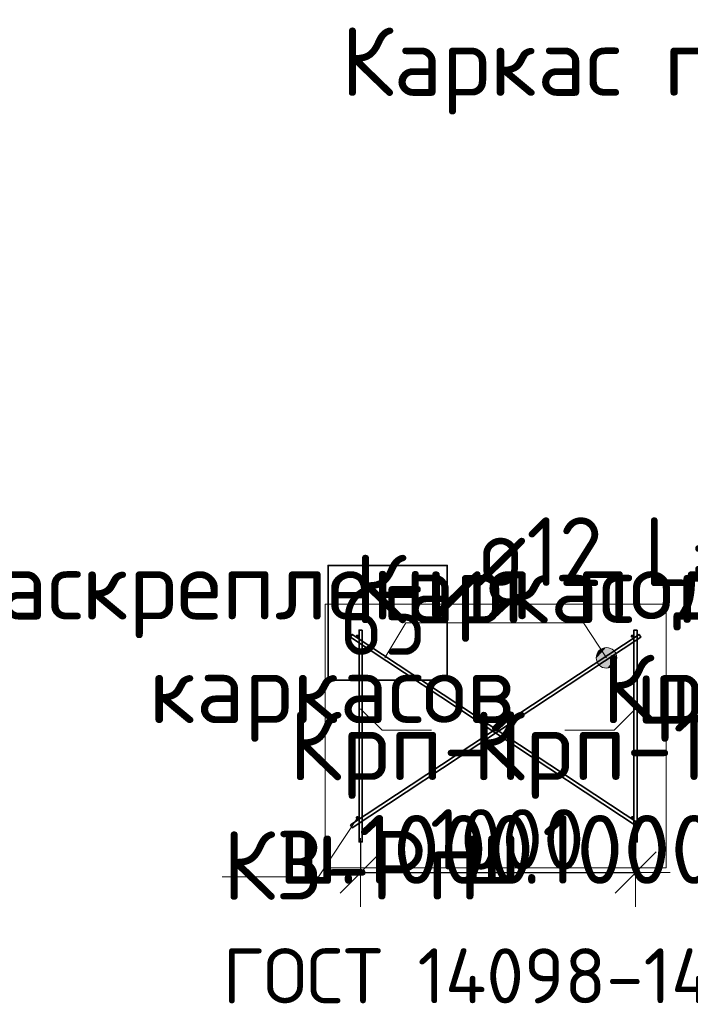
# Model space of a CAD drawing. Header units: millimetres. Extents: x -3483 to 105345, y -283423 to 72284.
# Tile 154 of 157: x 92786 to 95225, y 47473 to 51053. Entities that reach past the tile are written whole.
import ezdxf

# ---------------------------------------------------------------- set-up
doc = ezdxf.new("R2010")
doc.units = ezdxf.units.MM
doc.header["$PDMODE"] = 65
doc.layers.add('Standard', color=7, linetype='Continuous', lineweight=25)
doc.layers.add('Размерная линия_ общее', color=7, linetype='Continuous', lineweight=13)
doc.layers.add('Арм.стержн. Фиксатор', color=7, linetype='Continuous', lineweight=35, true_color=0x501e0f)
doc.styles.add('ARIAL', font='ARIAL.TTF')
doc.styles.add('ISOCPEUR', font='ISOCPEUR')
doc.dimstyles.new('DIMSTYLE_4', dxfattribs={"dimtxt": 220, "dimasz": 250, "dimexe": 0, "dimexo": 0, "dimgap": 110, "dimtad": 2, "dimdec": 0, "dimrnd": 5, "dimzin": 12, "dimdsep": 46, "dimtxsty": 'ISOCPEUR', "dimblk1": 'ALL_ML_STRICH', "dimblk2": 'ALL_ML_STRICH', "dimsah": 1, "dimcen": 0, "dimclrd": 7, "dimclre": 256, "dimclrt": 7, "dimadec": 0, "dimazin": 0, "dimtfac": 1, "dimtdec": 0, "dimtix": 1, "dimtmove": 2, "dimatfit": 3, "dimfxl": 0, "dimtzin": 0, "dimlwd": 0, "dimlwe": -3, "dimarcsym": 0})

# ---------------------------------------------------------------- blocks, each defined once
blk = doc.blocks.new('ALL_ML_STRICH')
at = {"color": 0, "linetype": 'ByBlock', "lineweight": -2}
for p, q in [((0, -0.5), (0, 0.5)), ((-0.3, -0.3), (0.3, 0.3)), ((-1, 0), (0.5, 0))]:
    blk.add_line(p, q, dxfattribs=at)
blk = doc.blocks.new('*D155')
at = {"layer": 'DEFPOINTS', "color": 7, "linetype": 'Continuous', "lineweight": 13, "transparency": 33554687}
for p in [(94026.4, 48086.9), (95026.4, 48089.4), (94026.4, 47952.8)]:
    blk.add_point(p, dxfattribs=at)
at = {"layer": 'Размерная линия_ общее', "color": 253, "linetype": 'Continuous', "lineweight": -2, "true_color": 0xa0a0a0, "transparency": 33554687}
for p, q in [((94026.4, 48066.9), (94026.4, 47952.8)), ((95026.4, 48069.4), (95026.4, 47952.8))]:
    blk.add_line(p, q, dxfattribs=at)
at = {"layer": 'Размерная линия_ общее', "color": 7, "linetype": 'Continuous', "lineweight": -2, "transparency": 33554687}
blk.add_line((94026.4, 47952.8), (95026.4, 47952.8), dxfattribs=at)
at = {"layer": 'Размерная линия_ общее', "color": 7, "linetype": 'Continuous', "lineweight": 13, "transparency": 33554687, "xscale": 250, "yscale": 250, "zscale": 250, "rotation": 180}
blk.add_blockref('ALL_ML_STRICH', (94026.4, 47952.8), dxfattribs=at)
at = {"layer": 'Размерная линия_ общее', "color": 7, "linetype": 'Continuous', "lineweight": 13, "transparency": 33554687, "xscale": 250, "yscale": 250, "zscale": 250}
blk.add_blockref('ALL_ML_STRICH', (95026.4, 47952.8), dxfattribs=at)
at = {"layer": 'Размерная линия_ общее', "color": 7, "linetype": 'Continuous', "lineweight": 13, "transparency": 33554687, "insert": (94559.4, 48072.8), "char_height": 220, "width": 880, "attachment_point": 5, "style": 'ISOCPEUR'}
blk.add_mtext('\\A1;{1000}', dxfattribs=at)

msp = doc.modelspace()

# ---------------------------------------------------------------- hatches: boundary and pattern name
at = {"layer": 'Арм.стержн. Фиксатор', "linetype": 'Continuous', "lineweight": 35, "transparency": 33554687}
for points in [[(94020.4, 48811.7), (94019.9, 48814), (94018.6, 48815.9), (94016.7, 48817.2), (94014.4, 48817.7), (94012.1, 48817.2), (94010.1, 48815.9), (94008.8, 48814), (94008.4, 48811.7), (94008.8, 48809.4), (94010.1, 48807.4), (94012.1, 48806.1), (94014.4, 48805.7), (94016.7, 48806.1), (94018.6, 48807.4), (94019.9, 48809.4)], [(95020.4, 48811.7), (95019.9, 48814), (95018.6, 48815.9), (95016.7, 48817.2), (95014.4, 48817.7), (95012.1, 48817.2), (95010.1, 48815.9), (95008.8, 48814), (95008.4, 48811.7), (95008.8, 48809.4), (95010.1, 48807.4), (95012.1, 48806.1), (95014.4, 48805.7), (95016.7, 48806.1), (95018.6, 48807.4), (95019.9, 48809.4)], [(94020.4, 48151.7), (94019.9, 48154), (94018.6, 48155.9), (94016.7, 48157.2), (94014.4, 48157.7), (94012.1, 48157.2), (94010.1, 48155.9), (94008.8, 48154), (94008.4, 48151.7), (94008.8, 48149.4), (94010.1, 48147.4), (94012.1, 48146.1), (94014.4, 48145.7), (94016.7, 48146.1), (94018.6, 48147.4), (94019.9, 48149.4)], [(95020.4, 48151.7), (95019.9, 48154), (95018.6, 48155.9), (95016.7, 48157.2), (95014.4, 48157.7), (95012.1, 48157.2), (95010.1, 48155.9), (95008.8, 48154), (95008.4, 48151.7), (95008.8, 48149.4), (95010.1, 48147.4), (95012.1, 48146.1), (95014.4, 48145.7), (95016.7, 48146.1), (95018.6, 48147.4), (95019.9, 48149.4)]]:
    msp.add_hatch(color=34, dxfattribs=at).paths.add_polyline_path(points)
at = {"layer": 'Арм.стержн. Фиксатор', "linetype": 'Continuous', "lineweight": 13, "transparency": 33554687}
for points in [[(94918.4, 48770.2), (94887.1, 48749.5), (94883.3, 48730.8)], [(94918.4, 48770.2), (94883.3, 48730.8), (94937.1, 48766.3)], [(94937.1, 48766.3), (94883.3, 48730.8), (94889.2, 48712.3)], [(94887.1, 48749.5), (94918.4, 48770.2), (94899.9, 48764.2)], [(94937.1, 48766.3), (94889.2, 48712.3), (94951.8, 48753.6)], [(94951.8, 48753.6), (94889.2, 48712.3), (94903.9, 48699.5)], [(94951.8, 48753.6), (94903.9, 48699.5), (94957.8, 48735)], [(94957.8, 48735), (94903.9, 48699.5), (94922.6, 48695.7)], [(94957.8, 48735), (94922.6, 48695.7), (94953.9, 48716.3)], [(94953.9, 48716.3), (94922.6, 48695.7), (94941.2, 48701.6)]]:
    msp.add_hatch(color=7, dxfattribs=at).paths.add_polyline_path(points)

# ---------------------------------------------------------------- linework, layer by layer
at = {"layer": 'Standard', "color": 7, "linetype": 'Continuous', "lineweight": 13, "transparency": 33554687}
for points in [[(93897.2, 47969.7), (95137.5, 47969.7), (95137.5, 48927.7), (93897.2, 48927.7), (93897.2, 47969.7)], [(94114.2, 48732.9), (94191.3, 48860.6), (94341.3, 48860.6)], [(94026.4, 48547.6), (94104.2, 48469.8), (94284.2, 48469.8)], [(95026.4, 48547.6), (94948.6, 48469.8), (94768.6, 48469.8)], [(94014.4, 48151.7), (93872.7, 47936.4), (93522.7, 47936.4)]]:
    msp.add_lwpolyline(points, dxfattribs=at)
at = {"layer": 'Арм.стержн. Фиксатор', "color": 7, "linetype": 'Continuous', "lineweight": 13, "transparency": 33554687}
for p, q in [((94341.3, 48860.6), (94836.3, 48860.6)), ((94836.3, 48860.6), (94920.5, 48732.9)), ((94899.9, 48764.2), (94899.9, 48764.2)), ((94951.8, 48753.6), (94951.8, 48753.6)), ((94889.2, 48712.3), (94889.2, 48712.3)), ((94941.2, 48701.6), (94941.2, 48701.6))]:
    msp.add_line(p, q, dxfattribs=at)
at = {"layer": 'Арм.стержн. Фиксатор', "color": 7, "linetype": 'Continuous', "lineweight": 35, "transparency": 33554687}
msp.add_lwpolyline([(93907.9, 48652.3), (94341.3, 48652.3), (94341.3, 49068.9), (93907.9, 49068.9), (93907.9, 48652.3)], dxfattribs=at)
at = {"layer": 'Арм.стержн. Фиксатор', "color": 34, "linetype": 'Continuous', "lineweight": 35, "transparency": 33554687}
for points in [[(95039, 48115.4), (93988.9, 48808.4), (93995.5, 48818.4), (95045.6, 48125.4), (95039, 48115.4)], [(93989.1, 48125.4), (95039.2, 48818.4), (95045.8, 48808.4), (93995.8, 48115.4), (93989.1, 48125.4)], [(94032.4, 48833.7), (94032.4, 48063.7), (94020.4, 48063.7), (94020.4, 48833.7), (94032.4, 48833.7)], [(95032.4, 48833.7), (95032.4, 48063.7), (95020.4, 48063.7), (95020.4, 48833.7), (95032.4, 48833.7)]]:
    msp.add_lwpolyline(points, dxfattribs=at)
at = {"layer": 'Арм.стержн. Фиксатор', "color": 7, "linetype": 'Continuous', "lineweight": 13, "transparency": 33554687}
msp.add_circle((94920.5, 48732.9), 37.5, dxfattribs=at)

# ---------------------------------------------------------------- texts
at = {"layer": 'Standard', "color": 7, "linetype": 'Continuous', "lineweight": 13, "transparency": 33554687, "char_height": 250, "attachment_point": 2, "style": 'ISOCPEUR'}
for s, insert, width in [('\\A1;{\\fISOCPEUR|i0|b0;\\H250.000000;\\W1.000000;\\C7;Каркас поперечной арматуры Кр-1}\\P', (96669.4, 51026.5), 5647.778), ('\\A1;{\\fISOCPEUR|i0|b0;\\H250.000000;\\W1.000000;\\C7;Каркас поддерживающий Крп-1}\\P', (96485.8, 49109.3), 5009.994)]:
    msp.add_mtext(s, dxfattribs=dict(at, insert=insert, width=width))
at = {"layer": 'Standard', "color": 7, "linetype": 'Continuous', "lineweight": 13, "transparency": 33554687, "char_height": 250, "style": 'ARIAL'}
for s, insert, width, attachment_point, line_spacing_factor in [('\\A1;{\\fISOCPEUR|i0|b0;\\H250.000000;\\W1.000000;\\C7;Схема раскрепления поддерживающих}\\P{\\fISOCPEUR|i0|b0;\\H250.000000;\\W1.000000;\\C7;каркасов  Крп-1}\\P', (94507.2, 49122.3), 6078.52, 2, 0.903614), ('\\A1;{\\fISOCPEUR|i0|b0;\\H250.000000;\\W1.000000;\\C7;Крп-1}\\P{\\fISOCPEUR|i0|b0;\\H250.000000;\\W1.000000;\\C7;ш.1000}\\P', (94193, 48538.1), 1065.552, 2, 0.903614), ('\\A1;{\\fISOCPEUR|i0|b0;\\H250.000000;\\W1.000000;\\C7;Крп-1}\\P{\\fISOCPEUR|i0|b0;\\H250.000000;\\W1.000000;\\C7;ш.1000}\\P', (94859.8, 48538.1), 1065.552, 2, 0.903614), ('\\A1;{\\fISOCPEUR|i0|b0;\\H250.000000;\\W1.000000;\\C7;К3-Рп}\\P{\\fISOCPEUR|i0|b0;\\H200.000000;\\W1.000000;\\C7;ГОСТ 14098-14}\\P', (93524.2, 48103.5), 2223.136, 1, 1.024096)]:
    msp.add_mtext(s, dxfattribs=dict(at, insert=insert, width=width, attachment_point=attachment_point, line_spacing_factor=line_spacing_factor))
at = {"layer": 'Арм.стержн. Фиксатор', "color": 7, "linetype": 'Continuous', "lineweight": 25, "transparency": 33554687, "char_height": 250, "attachment_point": 7, "style": 'ISOCPEUR'}
for s, insert, width in [('\\W0.94;ø12 L=1260mm ', (94441.3, 48993.9), 2391.341), ('\\W0.87;65', (93949.6, 48743.9), 459.01), ('\\W0.92;ш.1200 ', (95028.8, 48493.9), 1214.02)]:
    msp.add_mtext(s, dxfattribs=dict(at, insert=insert, width=width))

# ---------------------------------------------------------------- dimensions: what is measured, and where the dimension line sits
at = {"layer": 'Размерная линия_ общее', "color": 7, "linetype": 'Continuous', "lineweight": 13, "transparency": 33554687}
dim = msp.add_linear_dim(base=(95026.4, 47952.8), p1=(94026.4, 48066.9), p2=(95026.4, 48069.4), dimstyle='DIMSTYLE_4', override={"dimpost": '<>', "dimclrd": 7, "dimclre": 253, "dimclrt": 7, "dimlwd": 0, "dimlwe": 65533}, dxfattribs=at)
dim.commit()
dim.dimension.update_dxf_attribs({"geometry": '*D155', "text_midpoint": (94559.4, 48072.8), "dimtype": 160})

doc.saveas('drawing.dxf')
